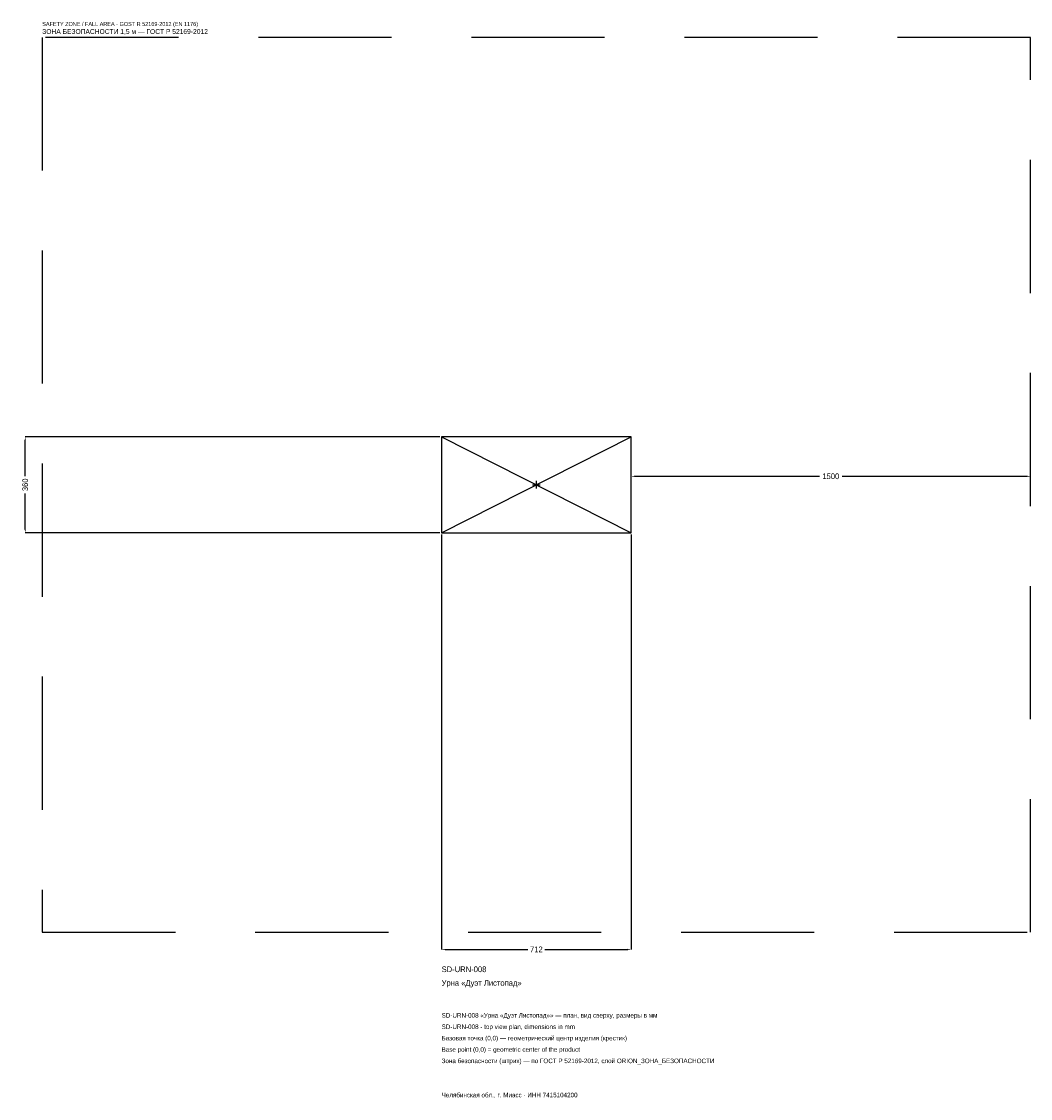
# Model space of a CAD drawing. Header units: metres. Extents: x -1934 to 1856, y -2304 to 1739.
import ezdxf

# ---------------------------------------------------------------- set-up
doc = ezdxf.new("R2010")
doc.units = ezdxf.units.M
doc.linetypes.add('DASHED', pattern=[800, 500, -300])
for name, color, linetype in [('ORION_ДАННЫЕ', 3, 'Continuous'), ('ORION_ЗОНА_БЕЗОПАСНОСТИ', 1, 'Continuous'), ('ORION_КОНТУР', 7, 'Continuous'), ('ORION_РАЗМЕРЫ', 8, 'Continuous')]:
    doc.layers.add(name, color=color, linetype=linetype)
doc.dimstyles.new('ORION', dxfattribs={"dimtxt": 21.36, "dimasz": 12.816, "dimexe": 1.25, "dimexo": 6.408, "dimtad": 1, "dimdec": 0, "dimcen": 2.5, "dimazin": 3, "dimtfac": 1, "dimtmove": 0, "dimatfit": 3, "dimarcsym": 0})

# ---------------------------------------------------------------- blocks, each defined once
blk = doc.blocks.new('_CLOSEDFILLED')
at = {"color": 0, "linetype": 'BYBLOCK'}
blk.add_solid([(-1, 0.16), (0, 0), (-1, -0.16)], dxfattribs=at)
blk = doc.blocks.new('*D1')
for p, q in [((-356, -186.408), (-356, -1744.08)), ((356, -186.408), (356, -1744.08)), ((-343.184, -1744.08), (-32.04, -1744.08)), ((32.04, -1744.08), (343.184, -1744.08))]:
    blk.add_line(p, q)
at = {"layer": 'Defpoints'}
for p in [(-356, -180), (356, -180), (-356, -1744.08)]:
    blk.add_point(p, dxfattribs=at)
at = {"layer": 'ORION_РАЗМЕРЫ', "xscale": 12.815999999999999, "yscale": 12.815999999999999, "rotation": 180}
blk.add_blockref('_CLOSEDFILLED', (-356, -1744.08), dxfattribs=at)
at = {"layer": 'ORION_РАЗМЕРЫ', "xscale": 12.815999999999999, "yscale": 12.815999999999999}
blk.add_blockref('_CLOSEDFILLED', (356, -1744.08), dxfattribs=at)
at = {"layer": 'ORION_РАЗМЕРЫ', "insert": (0, -1744.08), "char_height": 21.36, "attachment_point": 5}
blk.add_mtext('712', dxfattribs=at)
blk = doc.blocks.new('*D2')
for p, q in [((-362.408, 180), (-1920.08, 180)), ((-1920.08, 32.04), (-1920.08, 167.184)), ((-1920.08, -167.184), (-1920.08, -32.04)), ((-362.408, -180), (-1920.08, -180))]:
    blk.add_line(p, q)
at = {"layer": 'Defpoints'}
for p in [(-356, 180), (-1920.08, -180), (-356, -180)]:
    blk.add_point(p, dxfattribs=at)
at = {"layer": 'ORION_РАЗМЕРЫ', "xscale": 12.815999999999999, "yscale": 12.815999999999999}
for p, rotation in [((-1920.08, 180), 90), ((-1920.08, -180), 270)]:
    blk.add_blockref('_CLOSEDFILLED', p, dxfattribs=dict(at, rotation=rotation))
at = {"layer": 'ORION_РАЗМЕРЫ', "insert": (-1920.08, 0), "char_height": 21.36, "attachment_point": 5, "rotation": 90}
blk.add_mtext('360', dxfattribs=at)
blk = doc.blocks.new('*D3')
for p, q in [((356, 6.408), (356, 32.04)), ((368.816, 32.04), (1063.28, 32.04)), ((1148.72, 32.04), (1843.184, 32.04)), ((1856, 6.408), (1856, 32.04))]:
    blk.add_line(p, q)
at = {"layer": 'Defpoints'}
for p in [(356, 32.04), (356, 0), (1856, 0)]:
    blk.add_point(p, dxfattribs=at)
at = {"layer": 'ORION_РАЗМЕРЫ', "xscale": 12.815999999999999, "yscale": 12.815999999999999, "rotation": 180}
blk.add_blockref('_CLOSEDFILLED', (356, 32.04), dxfattribs=at)
at = {"layer": 'ORION_РАЗМЕРЫ', "xscale": 12.815999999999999, "yscale": 12.815999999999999}
blk.add_blockref('_CLOSEDFILLED', (1856, 32.04), dxfattribs=at)
at = {"layer": 'ORION_РАЗМЕРЫ', "insert": (1106, 32.04), "char_height": 21.36, "attachment_point": 5}
blk.add_mtext('1500', dxfattribs=at)
blk = doc.blocks.new('ОРИОН SD-URN-008 Урна Дуэт Листопад')
at = {"layer": 'ORION_ЗОНА_БЕЗОПАСНОСТИ', "linetype": 'DASHED'}
blk.add_lwpolyline([(-1856, -1680), (1856, -1680), (1856, 1680), (-1856, 1680)], close=True, dxfattribs=at)
at = {"layer": 'ORION_КОНТУР'}
for p, q in [((-356, -180), (356, 180)), ((-356, 180), (356, -180))]:
    blk.add_line(p, q, dxfattribs=at)
blk.add_lwpolyline([(-356, -180), (356, -180), (356, 180), (-356, 180)], close=True, dxfattribs=at)
at = {"layer": 'ORION_РАЗМЕРЫ'}
for p, q in [((-14.4, 0), (14.4, 0)), ((0, -14.4), (0, 14.4))]:
    blk.add_line(p, q, dxfattribs=at)
at = {"layer": 'ORION_ДАННЫЕ'}
for tag, p in [('АРТИКУЛ', (-356, -1829.52)), ('НАИМЕНОВАНИЕ', (-356, -1880.784))]:
    blk.add_attdef(tag, p, '', height=21.36, dxfattribs=at)
at = {"layer": 'ORION_ДАННЫЕ', "flags": 1}
for tag, p in [('ПРОИЗВОДИТЕЛЬ', (-356, -1932.048)), ('ТЕЛЕФОН', (-356, -1983.312)), ('САЙТ', (-356, -2085.84)), ('АДРЕС', (-356, -2137.104)), ('РЕКВИЗИТЫ', (-356, -2188.368)), ('ГАБАРИТЫ', (-356, -2239.632)), ('ЗОНА_БЕЗОПАСНОСТИ', (-356, -2290.896))]:
    blk.add_attdef(tag, p, '', height=21.36, dxfattribs=at)
at = {"layer": 'ORION_ЗОНА_БЕЗОПАСНОСТИ', "color": 1}
for s, height, p in [('SAFETY ZONE / FALL AREA - GOST R 52169-2012 (EN 1176)', 14.952, (-1856, 1722.72)), ('ЗОНА БЕЗОПАСНОСТИ 1,5 м — ГОСТ Р 52169-2012', 18.156, (-1856, 1692.816))]:
    blk.add_text(s, height=height, dxfattribs=at).set_placement(p)
at = {"layer": 'ORION_РАЗМЕРЫ'}
dim = blk.add_linear_dim(base=(-1920.08, -180), p1=(-356, -180), p2=(-356, 180), angle=90, dimstyle='ORION', dxfattribs=at)
dim.commit()
dim.dimension.update_dxf_attribs({"geometry": '*D2', "text_midpoint": (-1920.08, 0)})
for base, p1, p2, picture, middle in [((356, 32.04), (356, 0), (1856, 0), '*D3', (1106, 32.04)), ((-356, -1744.08), (-356, -180), (356, -180), '*D1', (0, -1744.08))]:
    dim = blk.add_linear_dim(base=base, p1=p1, p2=p2, dimstyle='ORION', dxfattribs=at)
    dim.commit()
    dim.dimension.update_dxf_attribs({"geometry": picture, "text_midpoint": middle})

msp = doc.modelspace()

# ---------------------------------------------------------------- block references
msp.add_blockref('ОРИОН SD-URN-008 Урна Дуэт Листопад', (0, 0)).add_auto_attribs({'АРТИКУЛ': 'SD-URN-008', 'НАИМЕНОВАНИЕ': 'Урна «Дуэт Листопад»'})

# ---------------------------------------------------------------- texts
at = {"layer": 'ORION_ДАННЫЕ', "color": 3}
for s, p in [('SD-URN-008 «Урна «Дуэт Листопад»» — план, вид сверху, размеры в мм', (-356, -2000.4)), ('SD-URN-008 - top view plan, dimensions in mm', (-356, -2043.12)), ('Челябинская обл., г. Миасс · ИНН 7415104200', (-356, -2299.44))]:
    msp.add_text(s, height=17.088, dxfattribs=at).set_placement(p)
at = {"layer": 'ORION_ДАННЫЕ', "color": 7}
for s, p in [('Базовая точка (0,0) — геометрический центр изделия (крестик)', (-356, -2085.84)), ('Base point (0,0) = geometric center of the product', (-356, -2128.56))]:
    msp.add_text(s, height=17.088, dxfattribs=at).set_placement(p)
at = {"layer": 'ORION_ДАННЫЕ', "color": 1}
msp.add_text('Зона безопасности (штрих) — по ГОСТ Р 52169-2012, слой ORION_ЗОНА_БЕЗОПАСНОСТИ', height=17.088, dxfattribs=at).set_placement((-356, -2171.28))

doc.saveas('drawing.dxf')
